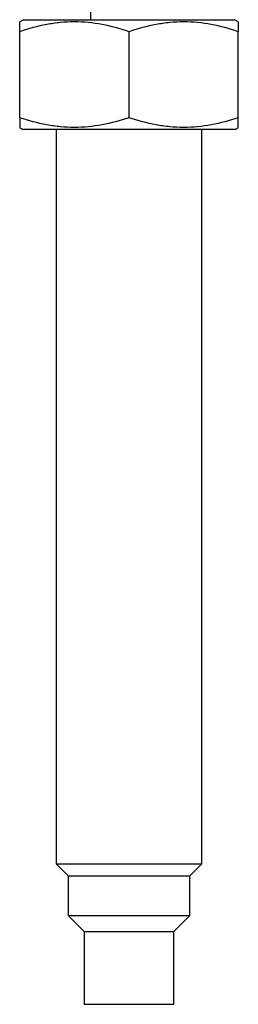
# Model space of a CAD drawing. Header units: inches. Extents: x 0.7 to 40, y 0 to 23.8.
# Tile 2 of 16: x 12.705 to 13.455, y 12.072 to 15.448. Entities that reach past the tile are written whole.
import ezdxf

# ---------------------------------------------------------------- set-up
doc = ezdxf.new("R2010")
doc.units = ezdxf.units.IN
doc.header["$MEASUREMENT"] = 0

msp = doc.modelspace()

# ---------------------------------------------------------------- linework, layer by layer
for p, q in [((12.9474, 15.4746), (12.9474, 15.4472)), ((12.7161, 15.4472), (12.7049, 15.4407)), ((13.4436, 15.4472), (12.7161, 15.4472)), ((13.4549, 15.4407), (13.4436, 15.4472)), ((12.7049, 15.1122), (12.7049, 15.4072)), ((13.0799, 15.1122), (13.0799, 15.4072)), ((13.4549, 15.1122), (13.4549, 15.4072)), ((12.7049, 15.0787), (12.7161, 15.0722)), ((13.0799, 15.0722), (12.7161, 15.0722)), ((12.8299, 15.0722), (12.8299, 12.5537)), ((13.4436, 15.0722), (13.0799, 15.0722)), ((13.3299, 12.5537), (13.3299, 15.0722)), ((13.4436, 15.0722), (13.4549, 15.0787)), ((12.8299, 12.5537), (12.8714, 12.5122)), ((12.8299, 12.5537), (13.3299, 12.5537)), ((13.2884, 12.5122), (13.3299, 12.5537)), ((12.8714, 12.5122), (12.8714, 12.3765)), ((12.8714, 12.5122), (13.2884, 12.5122)), ((13.2884, 12.3765), (13.2884, 12.5122)), ((12.8714, 12.3765), (12.9256, 12.3222)), ((12.8714, 12.3765), (13.2884, 12.3765)), ((13.2341, 12.3222), (13.2884, 12.3765)), ((12.9256, 12.3222), (12.9256, 12.0722)), ((12.9256, 12.3222), (13.2341, 12.3222)), ((13.2341, 12.0722), (13.2341, 12.3222)), ((12.9256, 12.0722), (13.2341, 12.0722))]:
    msp.add_line(p, q)
for points, knots in [([(13.0799, 15.4072), (13.0492, 15.4174), (13.0184, 15.4258), (12.9561, 15.4375), (12.9246, 15.4407), (12.8768, 15.4407), (12.8608, 15.4399), (12.8291, 15.4369), (12.8133, 15.4346), (12.7664, 15.4259), (12.7355, 15.4174), (12.7049, 15.4072)], [0, 0, 0, 0, 0.25, 0.25, 0.5, 0.5, 0.625, 0.625, 0.75, 0.75, 1, 1, 1, 1]), ([(12.7049, 15.4072), (12.7049, 15.4174), (12.7049, 15.4258), (12.7049, 15.4375), (12.7049, 15.4407), (12.7049, 15.4407)], [0, 0, 0, 0, 0.5, 0.5, 1, 1, 1, 1]), ([(13.4549, 15.4072), (13.4242, 15.4174), (13.3934, 15.4258), (13.3311, 15.4375), (13.2996, 15.4407), (13.2518, 15.4407), (13.2358, 15.4399), (13.2041, 15.4369), (13.1883, 15.4346), (13.1414, 15.4259), (13.1105, 15.4174), (13.0799, 15.4072)], [0, 0, 0, 0, 0.25, 0.25, 0.5, 0.5, 0.625, 0.625, 0.75, 0.75, 1, 1, 1, 1]), ([(13.4549, 15.4407), (13.4549, 15.4407), (13.4549, 15.4375), (13.4549, 15.4258), (13.4549, 15.4174), (13.4549, 15.4072)], [0, 0, 0, 0, 0.5, 0.5, 1, 1, 1, 1]), ([(13.0799, 15.1122), (13.0492, 15.102), (13.0184, 15.0936), (12.9561, 15.0819), (12.9246, 15.0787), (12.8768, 15.0787), (12.8608, 15.0795), (12.8291, 15.0825), (12.8133, 15.0848), (12.7664, 15.0936), (12.7355, 15.102), (12.7049, 15.1122)], [0, 0, 0, 0, 0.25, 0.25, 0.5, 0.5, 0.625, 0.625, 0.75, 0.75, 1, 1, 1, 1]), ([(12.7049, 15.1122), (12.7049, 15.102), (12.7049, 15.0936), (12.7049, 15.0819), (12.7049, 15.0787), (12.7049, 15.0787)], [0, 0, 0, 0, 0.5, 0.5, 1, 1, 1, 1]), ([(13.4549, 15.1122), (13.4242, 15.102), (13.3934, 15.0936), (13.3311, 15.0819), (13.2996, 15.0787), (13.2518, 15.0787), (13.2358, 15.0795), (13.2041, 15.0825), (13.1883, 15.0848), (13.1414, 15.0936), (13.1105, 15.102), (13.0799, 15.1122)], [0, 0, 0, 0, 0.25, 0.25, 0.5, 0.5, 0.625, 0.625, 0.75, 0.75, 1, 1, 1, 1]), ([(13.4549, 15.0787), (13.4549, 15.0787), (13.4549, 15.0819), (13.4549, 15.0936), (13.4549, 15.102), (13.4549, 15.1122)], [0, 0, 0, 0, 0.5, 0.5, 1, 1, 1, 1])]:
    msp.add_open_spline(points, degree=3, knots=knots)

doc.saveas('drawing.dxf')
